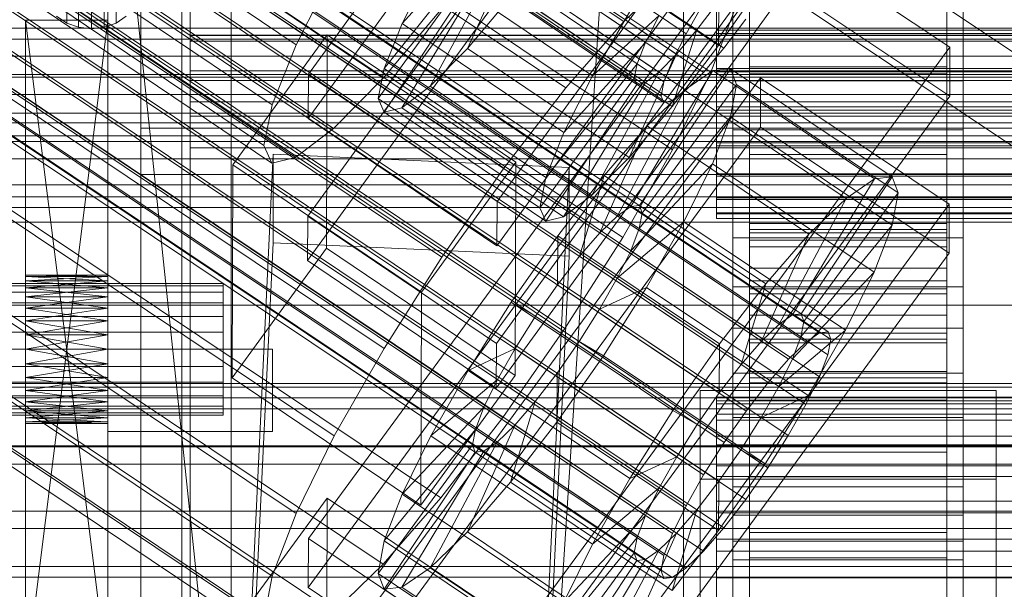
# Model space of a CAD drawing. Header units: millimetres. Extents: x -2233 to 61924, y -68080 to 6847.
# Tile 104 of 256: x -190 to -130, y -34845 to -34810. Entities that reach past the tile are written whole.
import ezdxf

# ---------------------------------------------------------------- set-up
doc = ezdxf.new("R2010")
doc.units = ezdxf.units.MM
for name, color, linetype, lineweight in [('COTAS_O', 1, 'Continuous', 0), ('COTAS_P', 1, 'Continuous', 0), ('frontal_bajante_movil', 7, 'Continuous', 0), ('frontal_C01', 7, 'Continuous', 0), ('frontal_C02', 7, 'Continuous', 0), ('frontal_C03', 7, 'Continuous', 0), ('frontal_C05', 7, 'Continuous', 0), ('frontal_mezcladora', 7, 'Continuous', 0)]:
    doc.layers.add(name, color=color, linetype=linetype, lineweight=lineweight)
doc.dimstyles.new('R19_100', dxfattribs={"dimtxt": 250, "dimasz": 150, "dimexe": 150, "dimexo": 80, "dimgap": 100, "dimtad": 1, "dimtih": 1, "dimtoh": 1, "dimdsep": 46, "dimcen": 0.09, "dimadec": 0, "dimazin": 0, "dimtfac": 1, "dimtdec": 4, "dimtofl": 0, "dimtmove": 0, "dimatfit": 3, "dimfxl": 1, "dimtolj": 1, "dimtzin": 0, "dimarcsym": 0})

# ---------------------------------------------------------------- blocks, each defined once
blk = doc.blocks.new('DIM_R27_48')
at = {"layer": 'COTAS_P'}
for p, q in [((-1750, -34600), (-1600, -34555)), ((2600, -34600), (2450, -34555)), ((-1750, -35500), (-1750, -34600)), ((-1750, -34600), (2600, -34600)), ((-1750, -34600), (-1600, -34645)), ((2600, -34600), (2450, -34645)), ((2600, -35500), (2600, -34600))]:
    blk.add_line(p, q, dxfattribs=at)
blk.add_text('4350 P', height=250, dxfattribs=at).set_placement((425, -34500))
blk = doc.blocks.new('DIM_R27_50')
at = {"layer": 'COTAS_P'}
for p, q in [((1705.784, -34504.945), (1551.897, -34475.895)), ((-194.216, -34704.945), (1705.784, -34504.945)), ((1705.784, -34504.945), (1561.319, -34565.401)), ((1800, -35400), (1705.784, -34504.945)), ((-194.216, -34704.945), (-49.751, -34644.49)), ((-100, -35600), (-194.216, -34704.945)), ((-194.216, -34704.945), (-40.33, -34733.995))]:
    blk.add_line(p, q, dxfattribs=at)
blk.add_text('1910.5 P', height=250, rotation=6.00901, dxfattribs=at).set_placement((745.315, -34505.495))
blk = doc.blocks.new('DIM_R27_54')
at = {"layer": 'COTAS_O'}
for p, q in [((-1850, -34600), (-1850, -35300)), ((-150, -34600), (-150, -35300)), ((-1850, -35300), (-1700, -35255)), ((-150, -35300), (-300, -35255)), ((-150, -35300), (-1850, -35300)), ((-1850, -35300), (-1700, -35345)), ((-150, -35300), (-300, -35345))]:
    blk.add_line(p, q, dxfattribs=at)
blk.add_text('1700 O', height=250, rotation=180, dxfattribs=at).set_placement((-1000, -35400))
blk = doc.blocks.new('DIM_R27_55')
at = {"layer": 'COTAS_O'}
for p, q in [((-650, -33700), (50, -33700)), ((50, -33700), (5, -33850)), ((50, -34900), (50, -33700)), ((50, -33700), (95, -33850)), ((50, -34900), (5, -34750)), ((50, -34900), (95, -34750)), ((-650, -34900), (50, -34900))]:
    blk.add_line(p, q, dxfattribs=at)
blk.add_text('1200 O', height=250, rotation=90, dxfattribs=at).set_placement((-50, -34300))
blk = doc.blocks.new('DIM_R27_56')
at = {"layer": 'COTAS_O'}
for p, q in [((-650, -34200), (-500, -34155)), ((650, -34200), (500, -34155)), ((-650, -34900), (-650, -34200)), ((-650, -34200), (650, -34200)), ((-650, -34200), (-500, -34245)), ((650, -34200), (500, -34245)), ((650, -34900), (650, -34200))]:
    blk.add_line(p, q, dxfattribs=at)
blk.add_text('1300 O', height=250, dxfattribs=at).set_placement((0, -34100))
blk = doc.blocks.new('DIM_R27_61')
at = {"layer": 'COTAS_P'}
for p, q in [((-305, -34680), (395, -34680)), ((395, -34680), (350, -34830)), ((395, -36000), (395, -34680)), ((395, -34680), (440, -34830)), ((395, -36000), (350, -35850)), ((395, -36000), (440, -35850)), ((-305, -36000), (395, -36000))]:
    blk.add_line(p, q, dxfattribs=at)
blk.add_text('1320 P', height=250, rotation=90, dxfattribs=at).set_placement((295, -35340))

msp = doc.modelspace()

# ---------------------------------------------------------------- linework, layer by layer
at = {"layer": 'frontal_bajante_movil'}
for p, q in [((-183, -34680), (-183, -35227.232)), ((-180, -35227.232), (-180, -34680)), ((-183, -35230.051), (-183, -34682.819)), ((-187.5, -34769.259), (-187.5, -34810.178)), ((-184.5, -34769.259), (-184.5, -34810.178)), ((-186.776, -34769.519), (-186.776, -34810.438)), ((-186, -34769.608), (-186, -34810.527)), ((-185.224, -34769.519), (-185.224, -34810.438)), ((-180, -34805.461), (-180, -34810.934)), ((-180, -34807.56), (-180, -34813.079)), ((-185, -34808.457), (-185, -35355.689)), ((-185, -34808.457), (-185, -34846.045)), ((-180, -34808.56), (-180, -34811.275)), ((-180, -34808.56), (-180, -34810.934)), ((-180, -34808.687), (-180, -34811.275)), ((-183, -35356.81), (-183, -34809.578)), ((-180, -34809.391), (-180, -34814.964)), ((-180, -34810.919), (-180, -34809.391)), ((-180, -34809.578), (-180, -35356.81)), ((-190, -34850), (-190, -34810)), ((-190, -34810), (-190, -34829.122)), ((-190, -34810), (-190, -34828.278)), ((-190, -34810), (-190, -34827.5)), ((-190, -34810), (-190, -34826.818)), ((-190, -34810), (-190, -34826.258)), ((-190, -34810), (-190, -34825.843)), ((-190, -34810), (-190, -34825.586)), ((-190, -34810), (-190, -34825.5)), ((-190, -34810), (-185, -34850)), ((-190, -34810), (-185, -34810)), ((-190, -34850), (-185, -34810)), ((-188.121, -34809.763), (-187.5, -34810.178)), ((-187.5, -34810.178), (-186.776, -34810.438)), ((-185.224, -34810.438), (-184.5, -34810.178)), ((-185, -34810), (-185, -34850)), ((-185, -34829.122), (-185, -34810)), ((-185, -34828.278), (-185, -34810)), ((-185, -34827.5), (-185, -34810)), ((-185, -34826.818), (-185, -34810)), ((-185, -34826.258), (-185, -34810)), ((-185, -34825.843), (-185, -34810)), ((-185, -34825.586), (-185, -34810)), ((-185, -34825.5), (-185, -34810)), ((-184.5, -34810.178), (-183.879, -34809.763)), ((-186.776, -34810.438), (-186, -34810.527)), ((-186, -34810.527), (-185.224, -34810.438)), ((220, -34810.919), (-180, -34810.919)), ((-180, -34810.919), (-180, -34816.557)), ((-180, -34885.505), (-180, -34810.919)), ((-180, -34810.934), (220, -34810.934)), ((-180, -34810.934), (-180, -34813.67)), ((-180, -34810.934), (-180, -34813.079)), ((-180, -34811.275), (220, -34811.275)), ((-180, -34811.275), (-180, -34813.67)), ((-180, -34813.079), (220, -34813.079)), ((-180, -34813.079), (-180, -34815.839)), ((-180, -34813.079), (-180, -34814.964)), ((-180, -34813.67), (220, -34813.67)), ((-180, -34813.67), (-180, -34815.839)), ((-180, -34814.964), (220, -34814.964)), ((-180, -34814.964), (-180, -34817.751)), ((-180, -34814.964), (-180, -34816.557)), ((-180, -34815.839), (220, -34815.839)), ((-180, -34815.839), (-180, -34817.751)), ((-183, -34816.557), (223, -34816.557)), ((-183, -34891.143), (-183, -34816.557)), ((-183, -34819.376), (-183, -34816.557)), ((-180, -34816.557), (220, -34816.557)), ((-180, -34816.557), (-180, -34819.376)), ((-180, -34816.557), (-180, -34891.143)), ((-180, -34817.751), (220, -34817.751)), ((-180, -34817.751), (-180, -34819.376)), ((-183, -34819.376), (-183, -34893.962)), ((223, -34819.376), (-183, -34819.376)), ((-180, -34819.376), (220, -34819.376)), ((-190, -34825.5), (-190, -34825.586)), ((-190, -34825.5), (-185, -34825.586)), ((-190, -34825.5), (-185, -34825.5)), ((-190, -34825.586), (-185, -34825.5)), ((-190, -34825.586), (-190, -34825.843)), ((-190, -34825.586), (-185, -34825.843)), ((-190, -34825.586), (-185, -34825.586)), ((-190, -34825.843), (-185, -34825.586)), ((-185, -34825.586), (-185, -34825.5)), ((-185, -34825.843), (-185, -34825.586)), ((-193, -34826), (-178, -34826)), ((-193, -34826.136), (-178, -34826.136)), ((-190, -34825.843), (-190, -34826.258)), ((-190, -34825.843), (-185, -34826.258)), ((-190, -34825.843), (-185, -34825.843)), ((-190, -34826.258), (-185, -34825.843)), ((-190, -34826.258), (-190, -34826.818)), ((-190, -34826.258), (-185, -34826.818)), ((-190, -34826.258), (-185, -34826.258)), ((-190, -34826.818), (-185, -34826.258)), ((-185, -34826.258), (-185, -34825.843)), ((-185, -34826.818), (-185, -34826.258)), ((-178, -34826.136), (-178, -34826)), ((-178, -34826.536), (-178, -34826.136)), ((-193, -34826.536), (-178, -34826.536)), ((-190, -34826.818), (-190, -34827.5)), ((-190, -34826.818), (-185, -34827.5)), ((-190, -34826.818), (-185, -34826.818)), ((-190, -34827.5), (-185, -34826.818)), ((-185, -34827.5), (-185, -34826.818)), ((-178, -34827.172), (-178, -34826.536)), ((-193, -34827.172), (-178, -34827.172)), ((-190, -34827.5), (-190, -34828.278)), ((-190, -34850), (-190, -34827.5)), ((-190, -34827.5), (-185, -34828.278)), ((-190, -34827.5), (-185, -34827.5)), ((-190, -34828.278), (-185, -34827.5)), ((-185, -34828.278), (-185, -34827.5)), ((-185, -34827.5), (-185, -34850)), ((-178, -34828), (-178, -34827.172)), ((-193, -34828), (-178, -34828)), ((-178, -34828.965), (-178, -34828)), ((-190, -34828.278), (-190, -34829.122)), ((-190, -34850), (-190, -34828.278)), ((-190, -34828.278), (-185, -34829.122)), ((-190, -34828.278), (-185, -34828.278)), ((-190, -34829.122), (-185, -34828.278)), ((-185, -34829.122), (-185, -34828.278)), ((-185, -34828.278), (-185, -34850)), ((-193, -34828.965), (-178, -34828.965)), ((-190, -34829.122), (-190, -34830)), ((-190, -34850), (-190, -34829.122)), ((-190, -34829.122), (-185, -34830)), ((-190, -34829.122), (-185, -34829.122)), ((-190, -34830), (-185, -34829.122)), ((-185, -34830), (-185, -34829.122)), ((-185, -34829.122), (-185, -34850)), ((-178, -34830), (-178, -34828.965)), ((-178, -34830), (-193, -34830)), ((-190, -34830), (-190, -34850)), ((-190, -34830), (-190, -34830.878)), ((-190, -34830), (-185, -34830.878)), ((-190, -34830), (-185, -34830)), ((-190, -34830.878), (-185, -34830)), ((-185, -34850), (-185, -34830)), ((-185, -34830.878), (-185, -34830)), ((-185, -34830), (-175, -34830)), ((-185, -34835), (-185, -34830)), ((-178, -34830), (-178, -34831.035)), ((-175, -34835), (-175, -34830)), ((-193, -34831.035), (-178, -34831.035)), ((-190, -34830.878), (-190, -34850)), ((-190, -34830.878), (-190, -34831.722)), ((-190, -34830.878), (-185, -34831.722)), ((-190, -34830.878), (-185, -34830.878)), ((-190, -34831.722), (-185, -34830.878)), ((-185, -34850), (-185, -34830.878)), ((-185, -34831.722), (-185, -34830.878)), ((-178, -34831.035), (-178, -34832)), ((-190, -34831.722), (-190, -34850)), ((-190, -34831.722), (-190, -34832.5)), ((-190, -34831.722), (-185, -34832.5)), ((-190, -34831.722), (-185, -34831.722)), ((-190, -34832.5), (-185, -34831.722)), ((-185, -34850), (-185, -34831.722)), ((-185, -34832.5), (-185, -34831.722)), ((-193, -34832), (-178, -34832)), ((-178, -34832), (-178, -34832.828)), ((-193, -34832.828), (-178, -34832.828)), ((-190, -34832.5), (-190, -34850)), ((-190, -34832.5), (-190, -34833.182)), ((-190, -34832.5), (-185, -34833.182)), ((-190, -34832.5), (-185, -34832.5)), ((-190, -34833.182), (-185, -34832.5)), ((-185, -34850), (-185, -34832.5)), ((-185, -34833.182), (-185, -34832.5)), ((-178, -34832.828), (-178, -34833.464)), ((-193, -34833.464), (-178, -34833.464)), ((-190, -34833.182), (-190, -34850)), ((-190, -34833.182), (-190, -34833.742)), ((-190, -34833.182), (-185, -34833.742)), ((-190, -34833.182), (-185, -34833.182)), ((-190, -34833.742), (-185, -34833.182)), ((-185, -34850), (-185, -34833.182)), ((-185, -34833.742), (-185, -34833.182)), ((-178, -34833.464), (-178, -34833.864)), ((-193, -34833.864), (-178, -34833.864)), ((-193, -34834), (-178, -34834)), ((-190, -34833.742), (-190, -34850)), ((-190, -34833.742), (-190, -34834.157)), ((-190, -34833.742), (-185, -34834.157)), ((-190, -34833.742), (-185, -34833.742)), ((-190, -34834.157), (-185, -34833.742)), ((-185, -34850), (-185, -34833.742)), ((-185, -34834.157), (-185, -34833.742)), ((-178, -34833.864), (-178, -34834)), ((-190, -34834.157), (-190, -34850)), ((-190, -34834.157), (-190, -34834.414)), ((-190, -34834.157), (-185, -34834.414)), ((-190, -34834.157), (-185, -34834.157)), ((-190, -34834.414), (-185, -34834.157)), ((-190, -34834.414), (-190, -34850)), ((-190, -34834.414), (-190, -34834.5)), ((-190, -34834.414), (-185, -34834.5)), ((-190, -34834.414), (-185, -34834.414)), ((-190, -34834.5), (-185, -34834.414)), ((-190, -34834.5), (-190, -34850)), ((-185, -34834.5), (-190, -34834.5)), ((-185, -34850), (-185, -34834.157)), ((-185, -34834.414), (-185, -34834.157)), ((-185, -34850), (-185, -34834.414)), ((-185, -34834.5), (-185, -34834.414)), ((-185, -34850), (-185, -34834.5)), ((-185, -34835), (-175, -34835))]:
    msp.add_line(p, q, dxfattribs=at)
at = {"layer": 'frontal_C01'}
for p, q in [((-363.648, -34666.6), (-149.85, -34810.829)), ((-361.352, -34667.478), (-147.554, -34811.707)), ((-364.471, -34668.231), (-150.672, -34812.459)), ((-362.596, -34668.948), (-148.798, -34813.176)), ((-364.989, -34669.525), (-151.191, -34813.754)), ((-363.664, -34670.032), (-149.865, -34814.26)), ((-365.168, -34670.395), (-151.369, -34814.623)), ((-364.482, -34670.657), (-150.683, -34814.886)), ((-364.995, -34670.781), (-151.196, -34815.01)), ((-357.863, -34687.168), (-173.554, -34811.502)), ((-352.572, -34689.191), (-168.263, -34813.525)), ((-359.326, -34690.82), (-175.016, -34815.155)), ((-355.584, -34692.251), (-171.275, -34816.586)), ((-359.83, -34693.275), (-175.521, -34817.61)), ((-357.893, -34694.016), (-173.584, -34818.351)), ((-359.341, -34694.365), (-175.032, -34818.7)), ((-172.809, -34813.291), (-145.277, -34775.436)), ((-145.289, -34778.132), (-172.821, -34815.987)), ((-133.809, -34783.173), (-161.341, -34821.027)), ((-172.847, -34821.918), (-145.315, -34784.064)), ((-147, -34831.457), (-147, -34785.235)), ((-133, -34785.235), (-133, -34831.457)), ((-161.353, -34823.723), (-133.821, -34785.869)), ((-145.327, -34786.76), (-172.859, -34824.614)), ((-147, -34787.931), (-147, -34834.153)), ((-133, -34834.153), (-133, -34787.931)), ((-133.847, -34791.8), (-161.379, -34829.655)), ((-147, -34840.085), (-147, -34793.862)), ((-133, -34793.862), (-133, -34840.085)), ((-161.391, -34832.351), (-133.859, -34794.496)), ((-147, -34796.558), (-147, -34842.781)), ((-133, -34842.781), (-133, -34796.558)), ((-149.192, -34810.601), (-159.022, -34803.97)), ((-162.14, -34804.723), (-167.102, -34810.205)), ((-152.311, -34811.354), (-162.14, -34804.723)), ((-157.698, -34804.912), (-147.868, -34811.543)), ((-160.266, -34805.44), (-163.144, -34811.718)), ((-150.436, -34812.071), (-160.266, -34805.44)), ((-162.659, -34806.017), (-168.196, -34812.937)), ((-161.333, -34806.524), (-165.397, -34814.007)), ((-152.829, -34812.648), (-162.659, -34806.017)), ((-151.503, -34813.155), (-161.333, -34806.524)), ((-173.554, -34811.502), (-171.232, -34806.901)), ((-162.837, -34806.887), (-168.573, -34814.773)), ((-162.151, -34807.149), (-167.125, -34815.327)), ((-165.365, -34806.762), (-167.102, -34810.205)), ((-165.365, -34806.762), (-155.535, -34813.394)), ((-153.008, -34813.518), (-162.837, -34806.887)), ((-152.321, -34813.781), (-162.151, -34807.149)), ((-162.664, -34807.273), (-168.208, -34815.589)), ((-152.835, -34813.904), (-162.664, -34807.273)), ((-145.047, -34807.49), (-147.868, -34811.543)), ((-146, -34807.922), (-146, -34810.618)), ((-146, -34807.922), (-146, -34812.832)), ((-146, -34810.813), (-146, -34808.333)), ((-146, -34813.258), (-146, -34808.333)), ((-134, -34810.618), (-134, -34807.922)), ((-134, -34812.832), (-134, -34807.922)), ((-134, -34808.333), (-134, -34810.813)), ((-134, -34808.333), (-134, -34813.258)), ((-163.144, -34811.718), (-160.518, -34808.616)), ((-160.518, -34808.616), (-150.688, -34815.247)), ((-149.85, -34810.829), (-148.779, -34808.973)), ((-149.192, -34810.601), (-147.856, -34808.847)), ((-148, -34808.458), (-148, -34810.618)), ((-148, -34810.813), (-148, -34808.632)), ((-147.868, -34811.543), (-147.856, -34808.847)), ((-146, -34810.618), (-146, -34808.458)), ((-146, -34808.632), (-146, -34810.813)), ((-134, -34808.458), (-134, -34810.618)), ((-134, -34810.813), (-134, -34808.632)), ((-164.752, -34809.378), (-168.263, -34813.525)), ((-155.535, -34813.394), (-153.275, -34809.476)), ((-155.535, -34813.394), (-151.488, -34809.723)), ((-151.488, -34809.723), (-152.311, -34811.354)), ((-146.218, -34809.952), (-147.554, -34811.707)), ((-167.102, -34810.205), (-168.196, -34812.937)), ((-167.102, -34810.205), (-157.272, -34816.836)), ((-150.688, -34815.247), (-149.192, -34810.601)), ((-150.436, -34812.071), (-149.192, -34810.601)), ((-148, -34810.618), (-148, -34812.944)), ((148, -34810.618), (-148, -34810.618)), ((-146, -34810.618), (-134, -34810.618)), ((-146, -34812.944), (-146, -34810.618)), ((-134, -34810.618), (-134, -34812.944)), ((-177.394, -34818.791), (-171.658, -34810.904)), ((-171.715, -34823.846), (-171.658, -34810.904)), ((-171.658, -34810.904), (-160.19, -34818.641)), ((-157.272, -34816.836), (-152.311, -34811.354)), ((-152.311, -34811.354), (-152.829, -34812.648)), ((-150.672, -34812.459), (-149.85, -34810.829)), ((-148, -34813.146), (-148, -34810.813)), ((-148, -34810.813), (148, -34810.813)), ((-134, -34810.813), (-146, -34810.813)), ((-146, -34810.813), (-146, -34813.146)), ((-134, -34813.146), (-134, -34810.813)), ((-175.016, -34815.155), (-173.554, -34811.502)), ((-165.397, -34814.007), (-163.144, -34811.718)), ((-163.144, -34811.718), (-153.314, -34818.349)), ((-147.868, -34811.543), (-150.688, -34815.247)), ((-147.554, -34811.707), (-148.798, -34813.176)), ((-153.314, -34818.349), (-150.436, -34812.071)), ((-151.503, -34813.155), (-150.436, -34812.071)), ((-151.191, -34813.754), (-150.672, -34812.459)), ((-168.196, -34812.937), (-168.573, -34814.773)), ((-168.196, -34812.937), (-158.366, -34819.568)), ((-158.366, -34819.568), (-152.829, -34812.648)), ((-155.567, -34820.638), (-151.503, -34813.155)), ((-152.829, -34812.648), (-153.008, -34813.518)), ((-152.321, -34813.781), (-151.503, -34813.155)), ((-148.798, -34813.176), (-149.865, -34814.26)), ((-148, -34812.944), (-148, -34815.277)), ((-148, -34812.944), (148, -34812.944)), ((-148, -34815.471), (-148, -34813.146)), ((-148, -34813.146), (148, -34813.146)), ((-146, -34812.944), (-146, -34812.832)), ((-146, -34812.832), (-146, -34817.757)), ((-146, -34812.832), (-134, -34812.832)), ((-146, -34815.277), (-146, -34812.944)), ((-134, -34812.944), (-146, -34812.944)), ((-146, -34813.146), (-146, -34813.258)), ((-134, -34813.146), (-146, -34813.146)), ((-146, -34813.146), (-146, -34815.471)), ((-134, -34817.757), (-134, -34812.832)), ((-134, -34812.832), (-134, -34812.944)), ((-134, -34812.944), (-134, -34815.277)), ((-134, -34813.258), (-134, -34813.146)), ((-134, -34815.471), (-134, -34813.146)), ((-172.809, -34813.291), (-172.821, -34815.987)), ((-161.341, -34821.027), (-172.809, -34813.291)), ((-168.263, -34813.525), (-171.275, -34816.586)), ((-158.743, -34821.405), (-153.008, -34813.518)), ((-157.272, -34816.836), (-155.535, -34813.394)), ((-153.008, -34813.518), (-152.835, -34813.904)), ((-151.369, -34814.623), (-151.191, -34813.754)), ((-146, -34813.258), (-134, -34813.258)), ((-146, -34818.168), (-146, -34813.258)), ((-134, -34813.258), (-134, -34818.168)), ((-167.125, -34815.327), (-165.397, -34814.007)), ((-165.397, -34814.007), (-155.567, -34820.638)), ((-158.378, -34822.22), (-152.835, -34813.904)), ((-157.295, -34821.958), (-152.321, -34813.781)), ((-152.835, -34813.904), (-152.321, -34813.781)), ((-149.865, -34814.26), (-150.683, -34814.886)), ((-168.573, -34814.773), (-168.208, -34815.589)), ((-168.573, -34814.773), (-158.743, -34821.405)), ((-151.196, -34815.01), (-151.369, -34814.623)), ((-150.683, -34814.886), (-151.196, -34815.01)), ((-175.521, -34817.61), (-175.016, -34815.155)), ((-168.208, -34815.589), (-167.125, -34815.327)), ((-167.125, -34815.327), (-157.295, -34821.958)), ((-150.688, -34815.247), (-153.314, -34818.349)), ((-148, -34815.277), (-148, -34817.457)), ((-148, -34815.277), (148, -34815.277)), ((-148, -34817.632), (-148, -34815.471)), ((-148, -34815.471), (148, -34815.471)), ((-146, -34817.457), (-146, -34815.277)), ((-146, -34815.277), (-146, -34817.757)), ((-134, -34815.277), (-146, -34815.277)), ((-146, -34815.471), (-146, -34818.168)), ((-134, -34815.471), (-146, -34815.471)), ((-146, -34815.471), (-146, -34817.632)), ((-134, -34817.757), (-134, -34815.277)), ((-134, -34815.277), (-134, -34817.457)), ((-134, -34818.168), (-134, -34815.471)), ((-134, -34817.632), (-134, -34815.471)), ((-172.821, -34815.987), (-161.353, -34823.723)), ((-168.208, -34815.589), (-158.378, -34822.22)), ((-171.275, -34816.586), (-173.584, -34818.351)), ((-158.366, -34819.568), (-157.272, -34816.836)), ((-175.032, -34818.7), (-175.521, -34817.61)), ((-148, -34817.457), (-148, -34819.337)), ((-148, -34817.457), (148, -34817.457)), ((-148, -34819.48), (-148, -34817.632)), ((-148, -34817.632), (148, -34817.632)), ((-146, -34819.337), (-146, -34817.457)), ((-146, -34817.457), (-146, -34822.36)), ((-134, -34817.457), (-146, -34817.457)), ((-146, -34817.632), (-146, -34822.728)), ((-134, -34817.632), (-146, -34817.632)), ((-146, -34817.632), (-146, -34819.48)), ((-146, -34817.757), (-146, -34822.36)), ((-146, -34817.757), (-134, -34817.757)), ((-134, -34822.36), (-134, -34817.457)), ((-134, -34817.457), (-134, -34819.337)), ((-134, -34822.728), (-134, -34817.632)), ((-134, -34819.48), (-134, -34817.632)), ((-134, -34822.36), (-134, -34817.757)), ((-177.811, -34877.936), (-174.943, -34818.147)), ((-173.584, -34818.351), (-175.032, -34818.7)), ((-174.943, -34823.54), (-174.943, -34818.147)), ((-174.943, -34818.147), (-156.962, -34818.947)), ((-153.314, -34818.349), (-155.567, -34820.638)), ((-146, -34818.168), (-134, -34818.168)), ((-146, -34822.728), (-146, -34818.168)), ((-134, -34818.168), (-134, -34822.728)), ((-177.394, -34818.791), (-177.451, -34831.732)), ((-165.926, -34826.527), (-177.394, -34818.791)), ((-160.19, -34818.641), (-165.926, -34826.527)), ((-160.19, -34818.641), (-160.247, -34831.582)), ((-156.962, -34818.947), (-159.83, -34878.735)), ((-156.962, -34818.947), (-156.962, -34824.34)), ((-158.743, -34821.405), (-158.366, -34819.568)), ((-148, -34819.337), (-148, -34820.788)), ((-148, -34819.337), (148, -34819.337)), ((-148, -34820.889), (-148, -34819.48)), ((-148, -34819.48), (148, -34819.48)), ((-146, -34820.788), (-146, -34819.337)), ((-146, -34819.337), (-146, -34826.329)), ((-134, -34819.337), (-146, -34819.337)), ((-146, -34819.48), (-146, -34826.629)), ((-134, -34819.48), (-146, -34819.48)), ((-146, -34819.48), (-146, -34820.889)), ((-134, -34826.329), (-134, -34819.337)), ((-134, -34819.337), (-134, -34820.788)), ((-134, -34826.629), (-134, -34819.48)), ((-134, -34820.889), (-134, -34819.48)), ((-155.567, -34820.638), (-157.295, -34821.958)), ((-148, -34820.788), (-148, -34821.712)), ((-148, -34820.788), (148, -34820.788)), ((-148, -34821.764), (-148, -34820.889)), ((-148, -34820.889), (148, -34820.889)), ((-146, -34821.712), (-146, -34820.788)), ((-146, -34820.788), (-146, -34829.392)), ((-134, -34820.788), (-146, -34820.788)), ((-146, -34820.889), (-146, -34829.605)), ((-134, -34820.889), (-146, -34820.889)), ((-146, -34820.889), (-146, -34821.764)), ((-134, -34829.392), (-134, -34820.788)), ((-134, -34820.788), (-134, -34821.712)), ((-134, -34829.605), (-134, -34820.889)), ((-134, -34821.764), (-134, -34820.889)), ((-161.353, -34823.723), (-161.341, -34821.027)), ((-158.378, -34822.22), (-158.743, -34821.405)), ((-172.847, -34821.918), (-172.859, -34824.614)), ((-161.379, -34829.655), (-172.847, -34821.918)), ((-157.295, -34821.958), (-158.378, -34822.22)), ((-148, -34821.712), (-148, -34822.044)), ((-148, -34821.712), (148, -34821.712)), ((-148, -34822.044), (-148, -34821.764)), ((-148, -34821.764), (148, -34821.764)), ((-148, -34822.044), (148, -34822.044)), ((-146, -34822.044), (-146, -34821.712)), ((-146, -34821.712), (-146, -34831.341)), ((-134, -34821.712), (-146, -34821.712)), ((-146, -34821.764), (-146, -34831.451)), ((-134, -34821.764), (-146, -34821.764)), ((-146, -34821.764), (-146, -34822.044)), ((-146, -34822.044), (-146, -34832.044)), ((-134, -34822.044), (-146, -34822.044)), ((-134, -34831.341), (-134, -34821.712)), ((-134, -34821.712), (-134, -34822.044)), ((-134, -34831.451), (-134, -34821.764)), ((-134, -34822.044), (-134, -34821.764)), ((-134, -34832.044), (-134, -34822.044)), ((-146, -34822.36), (-146, -34826.329)), ((-146, -34822.36), (-134, -34822.36)), ((-146, -34822.728), (-134, -34822.728)), ((-146, -34826.629), (-146, -34822.728)), ((-134, -34826.329), (-134, -34822.36)), ((-134, -34822.728), (-134, -34826.629)), ((-177.811, -34883.329), (-174.943, -34823.54)), ((-171.715, -34823.846), (-177.451, -34831.732)), ((-156.962, -34824.34), (-174.943, -34823.54)), ((-160.247, -34831.582), (-171.715, -34823.846)), ((-159.83, -34884.129), (-156.962, -34824.34)), ((-172.859, -34824.614), (-161.391, -34832.351)), ((-146, -34826.329), (-146, -34829.392)), ((-146, -34826.329), (-134, -34826.329)), ((-134, -34829.392), (-134, -34826.329)), ((-165.983, -34839.469), (-165.926, -34826.527)), ((-146, -34826.629), (-134, -34826.629)), ((-146, -34829.605), (-146, -34826.629)), ((-134, -34826.629), (-134, -34829.605)), ((-147, -34841.664), (-147, -34828.722)), ((-147, -34828.722), (-133, -34828.722)), ((-147, -34838.352), (-147, -34828.722)), ((-133, -34828.722), (-133, -34841.664)), ((-133, -34828.722), (-133, -34838.352)), ((-161.391, -34832.351), (-161.379, -34829.655)), ((-146, -34829.392), (-146, -34831.341)), ((-146, -34829.392), (-134, -34829.392)), ((-146, -34829.605), (-134, -34829.605)), ((-146, -34831.451), (-146, -34829.605)), ((-134, -34831.341), (-134, -34829.392)), ((-134, -34829.605), (-134, -34831.451)), ((-177.451, -34831.732), (-165.983, -34839.469)), ((-165.983, -34839.469), (-160.247, -34831.582)), ((-133, -34831.457), (-147, -34831.457)), ((-147, -34831.457), (-147, -34834.153)), ((-146, -34831.341), (-146, -34832.044)), ((-146, -34831.341), (-134, -34831.341)), ((-146, -34831.451), (-134, -34831.451)), ((-146, -34832.044), (-146, -34831.451)), ((-134, -34832.044), (-134, -34831.341)), ((-134, -34831.451), (-134, -34832.044)), ((-133, -34834.153), (-133, -34831.457)), ((-146, -34832.044), (-134, -34832.044)), ((-149, -34837.889), (-149, -34832.497)), ((-149, -34832.497), (-131, -34832.497)), ((-149, -34878.334), (-149, -34832.497)), ((-131, -34832.497), (-131, -34837.889)), ((-131, -34832.497), (-131, -34878.334)), ((-147, -34834.153), (-133, -34834.153)), ((-131, -34837.889), (-149, -34837.889)), ((-149, -34883.726), (-149, -34837.889)), ((-131, -34883.726), (-131, -34837.889)), ((-133, -34838.352), (-147, -34838.352)), ((-147, -34838.352), (-147, -34851.294)), ((-133, -34851.294), (-133, -34838.352)), ((-133, -34840.085), (-147, -34840.085)), ((-147, -34840.085), (-147, -34842.781)), ((-133, -34842.781), (-133, -34840.085)), ((-133, -34841.664), (-147, -34841.664)), ((-147, -34841.664), (-147, -34851.294)), ((-133, -34851.294), (-133, -34841.664)), ((-147, -34842.781), (-133, -34842.781))]:
    msp.add_line(p, q, dxfattribs=at)
at = {"layer": 'frontal_C02'}
for p, q in [((-355.53, -34686.023), (-141.731, -34828.998)), ((-355.017, -34685.967), (-141.218, -34828.942)), ((-356.348, -34686.585), (-142.549, -34829.561)), ((-354.844, -34686.421), (-141.045, -34829.397)), ((-337.95, -34686.833), (-153.641, -34810.088)), ((-355.022, -34687.355), (-141.224, -34830.331)), ((-357.415, -34687.616), (-143.617, -34830.591)), ((-358.659, -34689.045), (-144.861, -34832.02)), ((-355.541, -34688.705), (-141.742, -34831.681)), ((-356.363, -34690.379), (-142.565, -34833.354)), ((-332.659, -34689.907), (-148.35, -34813.162)), ((-146.196, -34833.75), (-359.995, -34690.774)), ((-341.461, -34690.866), (-157.152, -34814.12)), ((-357.434, -34692.262), (-143.635, -34835.238)), ((-361.332, -34692.687), (-147.533, -34835.662)), ((-362.578, -34694.652), (-148.779, -34837.627)), ((-358.68, -34694.227), (-144.881, -34837.202)), ((-334.981, -34694.63), (-150.672, -34817.885)), ((-160.922, -34819.001), (-345.231, -34695.747)), ((-360.017, -34696.139), (-146.218, -34839.115)), ((-363.648, -34696.535), (-149.85, -34839.51)), ((-364.471, -34698.209), (-150.672, -34841.184)), ((-361.352, -34697.869), (-147.554, -34840.844)), ((-362.596, -34699.298), (-148.798, -34842.273)), ((-364.989, -34699.558), (-151.191, -34842.534)), ((-338.003, -34699.946), (-153.694, -34823.2)), ((-365.168, -34700.492), (-151.369, -34843.468)), ((-363.664, -34700.329), (-149.865, -34843.304)), ((-364.995, -34700.947), (-151.196, -34843.922)), ((-364.482, -34700.891), (-150.683, -34843.866)), ((-349.002, -34701.144), (-164.693, -34824.398)), ((-341.52, -34705.491), (-157.211, -34828.745)), ((-352.519, -34706.689), (-168.21, -34829.943)), ((-345.291, -34710.888), (-160.982, -34834.142)), ((-355.541, -34712.004), (-171.232, -34835.259)), ((-349.061, -34715.769), (-164.752, -34839.023)), ((-357.863, -34716.728), (-173.554, -34839.982)), ((-352.572, -34719.801), (-168.263, -34843.056)), ((-359.326, -34720.537), (-175.016, -34843.792)), ((-355.584, -34722.71), (-171.275, -34845.965)), ((-359.83, -34723.173), (-175.521, -34846.427)), ((-359.341, -34724.456), (-175.032, -34847.71)), ((-357.893, -34724.298), (-173.584, -34847.553)), ((-130, -34811.926), (-228.298, -34746.19)), ((-228.298, -34751.921), (-130, -34817.656)), ((-172.809, -34841.499), (-145.277, -34803.977)), ((-145.277, -34803.977), (-133.809, -34811.646)), ((-145.289, -34806.957), (-172.821, -34844.48)), ((-153.641, -34810.088), (-150.629, -34807.179)), ((-133.821, -34814.626), (-145.289, -34806.957)), ((-146.887, -34809.352), (-148.35, -34813.162)), ((-157.152, -34814.12), (-153.641, -34810.088)), ((-133.809, -34811.646), (-161.341, -34849.168)), ((-133.809, -34811.646), (-133.821, -34814.626)), ((-153.199, -34821.329), (-148.226, -34813.069)), ((-152.686, -34821.273), (-147.143, -34812.951)), ((-148.35, -34813.162), (-150.672, -34817.885)), ((-148.226, -34813.069), (-149.953, -34814.256)), ((-147.143, -34812.951), (-148.226, -34813.069)), ((-148.226, -34813.069), (-138.396, -34819.642)), ((-147.143, -34812.951), (-137.313, -34819.524)), ((-146.777, -34813.91), (-147.143, -34812.951)), ((-172.847, -34851.037), (-145.315, -34813.514)), ((-147, -34816.669), (-147, -34813.688)), ((-147, -34813.688), (-133, -34813.688)), ((-147, -34859.507), (-147, -34813.688)), ((-145.327, -34816.495), (-145.315, -34813.514)), ((-145.315, -34813.514), (-133.847, -34821.183)), ((-133, -34813.688), (-133, -34816.669)), ((-133, -34813.688), (-133, -34859.507)), ((-160.922, -34819.001), (-157.152, -34814.12)), ((-154.017, -34821.891), (-149.953, -34814.256)), ((-152.513, -34821.728), (-146.777, -34813.91)), ((-149.953, -34814.256), (-152.207, -34816.432)), ((-149.953, -34814.256), (-140.123, -34820.83)), ((-147.155, -34815.882), (-146.777, -34813.91)), ((-146.777, -34813.91), (-136.948, -34820.484)), ((-161.353, -34852.149), (-133.821, -34814.626)), ((-152.692, -34822.662), (-147.155, -34815.882)), ((-148.249, -34818.732), (-147.155, -34815.882)), ((-147.155, -34815.882), (-137.325, -34822.456)), ((-145.327, -34816.495), (-172.859, -34854.017)), ((-155.085, -34822.922), (-152.207, -34816.432)), ((-152.207, -34816.432), (-154.833, -34819.449)), ((-152.207, -34816.432), (-142.377, -34823.006)), ((-133, -34816.669), (-147, -34816.669)), ((-147, -34816.669), (-147, -34862.487)), ((-133.859, -34824.164), (-145.327, -34816.495)), ((-133, -34862.487), (-133, -34816.669)), ((-150.672, -34817.885), (-153.694, -34823.2)), ((-164.693, -34824.398), (-160.922, -34819.001)), ((-153.21, -34824.011), (-148.249, -34818.732)), ((-149.985, -34822.265), (-148.249, -34818.732)), ((-148.249, -34818.732), (-138.419, -34825.305)), ((-154.833, -34819.449), (-157.653, -34823.1)), ((-156.329, -34824.351), (-154.833, -34819.449)), ((-154.833, -34819.449), (-145.003, -34826.022)), ((-138.396, -34819.642), (-143.369, -34827.903)), ((-137.313, -34819.524), (-142.856, -34827.847)), ((-140.123, -34820.83), (-138.396, -34819.642)), ((-138.396, -34819.642), (-137.313, -34819.524)), ((-137.313, -34819.524), (-136.948, -34820.484)), ((-140.123, -34820.83), (-144.188, -34828.465)), ((-136.948, -34820.484), (-142.683, -34828.301)), ((-142.377, -34823.006), (-140.123, -34820.83)), ((-136.948, -34820.484), (-137.325, -34822.456)), ((-133.847, -34821.183), (-161.379, -34858.706)), ((-154.017, -34821.891), (-153.199, -34821.329)), ((-153.199, -34821.329), (-152.686, -34821.273)), ((-143.369, -34827.903), (-153.199, -34821.329)), ((-142.856, -34827.847), (-152.686, -34821.273)), ((-152.686, -34821.273), (-152.513, -34821.728)), ((-133.847, -34821.183), (-133.859, -34824.164)), ((-155.085, -34822.922), (-154.017, -34821.891)), ((-144.188, -34828.465), (-154.017, -34821.891)), ((-152.513, -34821.728), (-152.692, -34822.662)), ((-142.683, -34828.301), (-152.513, -34821.728)), ((-154.033, -34825.685), (-149.985, -34822.265)), ((-152.692, -34822.662), (-153.21, -34824.011)), ((-142.862, -34829.235), (-152.692, -34822.662)), ((-152.246, -34826.241), (-149.985, -34822.265)), ((-149.985, -34822.265), (-140.156, -34828.839)), ((-137.325, -34822.456), (-142.862, -34829.235)), ((-137.325, -34822.456), (-138.419, -34825.305)), ((-157.653, -34823.1), (-160.474, -34827.137)), ((-157.653, -34823.1), (-157.665, -34826.081)), ((-147.823, -34829.674), (-157.653, -34823.1)), ((-153.694, -34823.2), (-157.211, -34828.745)), ((-156.329, -34824.351), (-155.085, -34822.922)), ((-145.255, -34829.496), (-155.085, -34822.922)), ((-147, -34826.207), (-147, -34823.226)), ((-147, -34823.226), (-133, -34823.226)), ((-147, -34869.044), (-147, -34823.226)), ((-146, -34832.91), (-146, -34822.918)), ((-146, -34822.918), (-146, -34823.364)), ((-146, -34822.918), (-134, -34822.918)), ((-146, -34823.766), (-146, -34822.918)), ((-142.377, -34823.006), (-145.255, -34829.496)), ((-145.003, -34826.022), (-142.377, -34823.006)), ((-134, -34823.364), (-134, -34822.918)), ((-134, -34822.918), (-134, -34832.91)), ((-134, -34822.918), (-134, -34823.766)), ((-133, -34823.226), (-133, -34826.207)), ((-133, -34823.226), (-133, -34869.044)), ((-146, -34833.121), (-146, -34823.364)), ((-146, -34823.364), (-146, -34825.073)), ((-146, -34823.364), (-134, -34823.364)), ((-146, -34833.311), (-146, -34823.766)), ((-146, -34823.766), (-134, -34823.766)), ((-146, -34825.849), (-146, -34823.766)), ((-134, -34825.073), (-134, -34823.364)), ((-134, -34823.364), (-134, -34833.121)), ((-134, -34823.766), (-134, -34833.311)), ((-134, -34823.766), (-134, -34825.849)), ((-168.21, -34829.943), (-164.693, -34824.398)), ((-161.391, -34861.686), (-133.859, -34824.164)), ((-157.665, -34826.081), (-156.329, -34824.351)), ((-146.499, -34830.925), (-156.329, -34824.351)), ((-153.21, -34824.011), (-154.033, -34825.685)), ((-143.38, -34830.585), (-153.21, -34824.011)), ((-146, -34833.931), (-146, -34825.073)), ((-146, -34825.073), (-146, -34827.93)), ((-146, -34825.073), (-134, -34825.073)), ((-134, -34827.93), (-134, -34825.073)), ((-134, -34825.073), (-134, -34833.931)), ((-154.033, -34825.685), (-155.103, -34827.568)), ((-144.203, -34832.259), (-154.033, -34825.685)), ((-138.419, -34825.305), (-143.38, -34830.585)), ((-138.419, -34825.305), (-140.156, -34828.839)), ((-159.001, -34827.993), (-157.665, -34826.081)), ((-157.665, -34826.081), (-147.835, -34832.654)), ((-155.103, -34827.568), (-152.246, -34826.241)), ((-154.877, -34830.389), (-152.246, -34826.241)), ((-152.246, -34826.241), (-142.416, -34832.815)), ((-147.823, -34829.674), (-145.003, -34826.022)), ((-133, -34826.207), (-147, -34826.207)), ((-147, -34826.207), (-147, -34872.025)), ((-145.003, -34826.022), (-146.499, -34830.925)), ((-146, -34834.298), (-146, -34825.849)), ((-146, -34825.849), (-134, -34825.849)), ((-146, -34829.027), (-146, -34825.849)), ((-134, -34825.849), (-134, -34834.298)), ((-134, -34825.849), (-134, -34829.027)), ((-133, -34872.025), (-133, -34826.207)), ((430, -34827.309), (-430, -34827.309)), ((-160.474, -34827.137), (-163.105, -34831.285)), ((-159.001, -34827.993), (-160.474, -34827.137)), ((-160.474, -34827.137), (-150.644, -34833.711)), ((-160.247, -34829.958), (-159.001, -34827.993)), ((-149.171, -34834.566), (-159.001, -34827.993)), ((-155.103, -34827.568), (-156.35, -34829.533)), ((-145.274, -34834.142), (-155.103, -34827.568)), ((-146, -34835.284), (-146, -34827.93)), ((-146, -34827.93), (-146, -34831.738)), ((-146, -34827.93), (-134, -34827.93)), ((-143.369, -34827.903), (-144.188, -34828.465)), ((-142.856, -34827.847), (-143.369, -34827.903)), ((-142.683, -34828.301), (-142.856, -34827.847)), ((-134, -34831.738), (-134, -34827.93)), ((-134, -34827.93), (-134, -34835.284)), ((-144.188, -34828.465), (-145.255, -34829.496)), ((-142.862, -34829.235), (-142.683, -34828.301)), ((-157.211, -34828.745), (-160.982, -34834.142)), ((-146, -34835.803), (-146, -34829.027)), ((-146, -34829.027), (-134, -34829.027)), ((-146, -34833.082), (-146, -34829.027)), ((-140.156, -34828.839), (-144.203, -34832.259)), ((-143.38, -34830.585), (-142.862, -34829.235)), ((-142.549, -34829.561), (-141.731, -34828.998)), ((-140.156, -34828.839), (-142.416, -34832.815)), ((-141.731, -34828.998), (-141.218, -34828.942)), ((-141.218, -34828.942), (-141.045, -34829.397)), ((-134, -34829.027), (-134, -34835.803)), ((-134, -34829.027), (-134, -34833.082)), ((-156.35, -34829.533), (-157.686, -34831.446)), ((-156.35, -34829.533), (-154.877, -34830.389)), ((-146.52, -34836.107), (-156.35, -34829.533)), ((-150.644, -34833.711), (-147.823, -34829.674)), ((-147.835, -34832.654), (-147.823, -34829.674)), ((-145.255, -34829.496), (-146.499, -34830.925)), ((-143.617, -34830.591), (-142.549, -34829.561)), ((-141.045, -34829.397), (-141.224, -34830.331)), ((-171.232, -34835.259), (-168.21, -34829.943)), ((-160.247, -34829.958), (-163.105, -34831.285)), ((-161.318, -34831.841), (-160.247, -34829.958)), ((-150.417, -34836.531), (-160.247, -34829.958)), ((-157.698, -34834.426), (-154.877, -34830.389)), ((-154.877, -34830.389), (-145.047, -34836.963)), ((-141.224, -34830.331), (-141.742, -34831.681)), ((-146.499, -34830.925), (-147.835, -34832.654)), ((-144.861, -34832.02), (-143.617, -34830.591)), ((-144.203, -34832.259), (-143.38, -34830.585)), ((-163.105, -34831.285), (-165.365, -34835.261)), ((-163.105, -34831.285), (-153.275, -34837.859)), ((-157.686, -34831.446), (-159.022, -34833.175)), ((-157.686, -34831.446), (-157.698, -34834.426)), ((-147.856, -34838.019), (-157.686, -34831.446)), ((-146, -34837.088), (-146, -34831.738)), ((-146, -34831.738), (-146, -34836.239)), ((-146, -34831.738), (-134, -34831.738)), ((-141.742, -34831.681), (-142.565, -34833.354)), ((-134, -34836.239), (-134, -34831.738)), ((-134, -34831.738), (-134, -34837.088)), ((430, -34832.309), (-430, -34832.309)), ((-161.318, -34831.841), (-165.365, -34835.261)), ((-162.14, -34833.515), (-161.318, -34831.841)), ((-151.488, -34838.415), (-161.318, -34831.841)), ((-146.196, -34833.75), (-144.861, -34832.02)), ((-145.274, -34834.142), (-144.203, -34832.259)), ((-147.835, -34832.654), (-149.171, -34834.566)), ((-148, -34833.311), (-148, -34832.91)), ((-148, -34832.91), (-148, -34833.121)), ((-148, -34832.91), (148, -34832.91)), ((-146, -34833.121), (-146, -34832.91)), ((-134, -34832.91), (-146, -34832.91)), ((-146, -34832.91), (-146, -34833.311)), ((-142.416, -34832.815), (-145.274, -34834.142)), ((-142.416, -34832.815), (-145.047, -34836.963)), ((-134, -34832.91), (-134, -34833.121)), ((-134, -34833.311), (-134, -34832.91)), ((-162.14, -34833.515), (-167.102, -34838.794)), ((-162.659, -34834.865), (-162.14, -34833.515)), ((-152.311, -34840.088), (-162.14, -34833.515)), ((-159.022, -34833.175), (-160.518, -34838.077)), ((-159.022, -34833.175), (-160.266, -34834.604)), ((-149.192, -34839.749), (-159.022, -34833.175)), ((-148, -34833.121), (-148, -34833.931)), ((-148, -34833.121), (148, -34833.121)), ((-148, -34834.298), (-148, -34833.311)), ((-148, -34833.311), (148, -34833.311)), ((-146, -34837.724), (-146, -34833.082)), ((-146, -34833.082), (-134, -34833.082)), ((-146, -34837.738), (-146, -34833.082)), ((-146, -34833.931), (-146, -34833.121)), ((-134, -34833.121), (-146, -34833.121)), ((-134, -34833.311), (-146, -34833.311)), ((-146, -34833.311), (-146, -34834.298)), ((-142.565, -34833.354), (-143.635, -34835.238)), ((-134, -34833.082), (-134, -34837.724)), ((-134, -34833.082), (-134, -34837.738)), ((-134, -34833.121), (-134, -34833.931)), ((-134, -34834.298), (-134, -34833.311)), ((-153.275, -34837.859), (-150.644, -34833.711)), ((-150.644, -34833.711), (-149.171, -34834.566)), ((-148, -34833.931), (-148, -34835.284)), ((-148, -34833.931), (148, -34833.931)), ((-147.533, -34835.662), (-146.196, -34833.75)), ((-146, -34835.284), (-146, -34833.931)), ((-134, -34833.931), (-146, -34833.931)), ((-134, -34833.931), (-134, -34835.284)), ((-160.982, -34834.142), (-164.752, -34839.023)), ((-160.266, -34834.604), (-163.144, -34841.094)), ((-160.266, -34834.604), (-161.333, -34835.635)), ((-160.518, -34838.077), (-157.698, -34834.426)), ((-150.436, -34841.177), (-160.266, -34834.604)), ((-157.698, -34834.426), (-147.868, -34841)), ((-149.171, -34834.566), (-150.417, -34836.531)), ((-148, -34835.803), (-148, -34834.298)), ((-148, -34834.298), (148, -34834.298)), ((-146.52, -34836.107), (-145.274, -34834.142)), ((-134, -34834.298), (-146, -34834.298)), ((-146, -34834.298), (-146, -34835.803)), ((-134, -34835.803), (-134, -34834.298)), ((-173.554, -34839.982), (-171.232, -34835.259)), ((-162.659, -34834.865), (-168.196, -34841.644)), ((-165.365, -34835.261), (-167.102, -34838.794)), ((-165.365, -34835.261), (-155.535, -34841.835)), ((-162.837, -34835.799), (-162.659, -34834.865)), ((-152.829, -34841.438), (-162.659, -34834.865)), ((-148, -34835.284), (-148, -34837.088)), ((-148, -34835.284), (148, -34835.284)), ((-146, -34837.088), (-146, -34835.284)), ((-134, -34835.284), (-146, -34835.284)), ((-143.635, -34835.238), (-144.881, -34837.202)), ((-134, -34835.284), (-134, -34837.088)), ((-162.837, -34835.799), (-168.573, -34843.616)), ((-161.333, -34835.635), (-165.397, -34843.27)), ((-162.664, -34836.253), (-162.837, -34835.799)), ((-153.008, -34842.372), (-162.837, -34835.799)), ((-161.333, -34835.635), (-162.151, -34836.197)), ((-151.503, -34842.208), (-161.333, -34835.635)), ((-148.779, -34837.627), (-147.533, -34835.662)), ((-148, -34837.724), (-148, -34835.803)), ((-148, -34835.803), (148, -34835.803)), ((-134, -34835.803), (-146, -34835.803)), ((-146, -34835.803), (-146, -34837.724)), ((-134, -34837.724), (-134, -34835.803)), ((-162.664, -34836.253), (-168.208, -34844.575)), ((-162.151, -34836.197), (-167.125, -34844.457)), ((-162.151, -34836.197), (-162.664, -34836.253)), ((-152.835, -34842.827), (-162.664, -34836.253)), ((-152.321, -34842.771), (-162.151, -34836.197)), ((-147.856, -34838.019), (-146.52, -34836.107)), ((-145.047, -34836.963), (-146.52, -34836.107)), ((-146, -34836.239), (-146, -34839.22)), ((-134, -34836.239), (-146, -34836.239)), ((-146, -34836.239), (-146, -34841.126)), ((-134, -34839.22), (-134, -34836.239)), ((-134, -34841.126), (-134, -34836.239)), ((-153.275, -34837.859), (-150.417, -34836.531)), ((-150.417, -34836.531), (-151.488, -34838.415)), ((-148, -34837.088), (-148, -34839.22)), ((-148, -34837.088), (148, -34837.088)), ((-145.047, -34836.963), (-147.868, -34841)), ((-146, -34839.22), (-146, -34837.088)), ((-134, -34837.088), (-146, -34837.088)), ((-134, -34837.088), (-134, -34839.22)), ((-149.85, -34839.51), (-148.779, -34837.627)), ((-148, -34839.93), (-148, -34837.724)), ((-148, -34837.724), (148, -34837.724)), ((-144.881, -34837.202), (-146.218, -34839.115)), ((-134, -34837.724), (-146, -34837.724)), ((-146, -34837.724), (-146, -34839.93)), ((-134, -34839.93), (-134, -34837.724)), ((-163.144, -34841.094), (-160.518, -34838.077)), ((-160.518, -34838.077), (-150.688, -34844.651)), ((-155.535, -34841.835), (-153.275, -34837.859)), ((-149.192, -34839.749), (-147.856, -34838.019)), ((-147.868, -34841), (-147.856, -34838.019)), ((-146, -34839.93), (-146, -34837.738)), ((-146, -34837.738), (-134, -34837.738)), ((-146, -34842.678), (-146, -34837.738)), ((-134, -34837.738), (-134, -34839.93)), ((-134, -34837.738), (-134, -34842.678)), ((-167.102, -34838.794), (-168.196, -34841.644)), ((-167.102, -34838.794), (-157.272, -34845.368)), ((-155.535, -34841.835), (-151.488, -34838.415)), ((-151.488, -34838.415), (-152.311, -34840.088)), ((-177.394, -34846.859), (-171.658, -34839.042)), ((-171.715, -34853.348), (-171.658, -34839.042)), ((-171.658, -34839.042), (-160.19, -34846.711)), ((-164.752, -34839.023), (-168.263, -34843.056)), ((-150.672, -34841.184), (-149.85, -34839.51)), ((-148, -34839.22), (-148, -34841.535)), ((148, -34839.22), (-148, -34839.22)), ((-146.218, -34839.115), (-147.554, -34840.844)), ((-146, -34839.22), (-134, -34839.22)), ((-146, -34841.535), (-146, -34839.22)), ((-134, -34839.22), (-134, -34841.535)), ((-175.016, -34843.792), (-173.554, -34839.982)), ((-157.272, -34845.368), (-152.311, -34840.088)), ((-152.311, -34840.088), (-152.829, -34841.438)), ((-150.688, -34844.651), (-149.192, -34839.749)), ((-150.436, -34841.177), (-149.192, -34839.749)), ((-148, -34842.27), (-148, -34839.93)), ((-148, -34839.93), (148, -34839.93)), ((-134, -34839.93), (-146, -34839.93)), ((-146, -34839.93), (-146, -34842.27)), ((-134, -34842.27), (-134, -34839.93)), ((-165.397, -34843.27), (-163.144, -34841.094)), ((-163.144, -34841.094), (-153.314, -34847.667)), ((-153.314, -34847.667), (-150.436, -34841.177)), ((-151.503, -34842.208), (-150.436, -34841.177)), ((-151.191, -34842.534), (-150.672, -34841.184)), ((-147.868, -34841), (-150.688, -34844.651)), ((-147.554, -34840.844), (-148.798, -34842.273)), ((-146, -34841.535), (-146, -34841.126)), ((-146, -34841.126), (-146, -34846.066)), ((-146, -34841.126), (-134, -34841.126)), ((-134, -34846.066), (-134, -34841.126)), ((-134, -34841.126), (-134, -34841.535)), ((-172.809, -34841.499), (-172.821, -34844.48)), ((-161.341, -34849.168), (-172.809, -34841.499)), ((-168.196, -34841.644), (-168.573, -34843.616)), ((-168.196, -34841.644), (-158.366, -34848.217)), ((-158.366, -34848.217), (-152.829, -34841.438)), ((-157.272, -34845.368), (-155.535, -34841.835)), ((-152.829, -34841.438), (-153.008, -34842.372)), ((-148, -34841.535), (-148, -34843.874)), ((-148, -34841.535), (148, -34841.535)), ((-146, -34843.874), (-146, -34841.535)), ((-134, -34841.535), (-146, -34841.535)), ((-134, -34841.535), (-134, -34843.874)), ((-158.743, -34850.189), (-153.008, -34842.372)), ((-155.567, -34849.843), (-151.503, -34842.208)), ((-153.008, -34842.372), (-152.835, -34842.827)), ((-152.321, -34842.771), (-151.503, -34842.208)), ((-148.798, -34842.273), (-149.865, -34843.304)), ((-148, -34844.585), (-148, -34842.27)), ((-148, -34842.27), (148, -34842.27)), ((-146, -34842.27), (-146, -34842.678)), ((-134, -34842.27), (-146, -34842.27)), ((-146, -34842.27), (-146, -34844.585)), ((-134, -34842.678), (-134, -34842.27)), ((-134, -34844.585), (-134, -34842.27)), ((-168.263, -34843.056), (-171.275, -34845.965)), ((-158.378, -34851.149), (-152.835, -34842.827)), ((-157.295, -34851.031), (-152.321, -34842.771)), ((-152.835, -34842.827), (-152.321, -34842.771)), ((-151.369, -34843.468), (-151.191, -34842.534)), ((-146, -34842.678), (-134, -34842.678)), ((-146, -34847.565), (-146, -34842.678)), ((-134, -34842.678), (-134, -34847.565)), ((-168.573, -34843.616), (-168.208, -34844.575)), ((-168.573, -34843.616), (-158.743, -34850.189)), ((-167.125, -34844.457), (-165.397, -34843.27)), ((-165.397, -34843.27), (-155.567, -34849.843)), ((-151.196, -34843.922), (-151.369, -34843.468)), ((-149.865, -34843.304), (-150.683, -34843.866)), ((-175.521, -34846.427), (-175.016, -34843.792)), ((-150.683, -34843.866), (-151.196, -34843.922)), ((-148, -34843.874), (-148, -34846.08)), ((-148, -34843.874), (148, -34843.874)), ((-146, -34846.08), (-146, -34843.874)), ((-146, -34843.874), (-146, -34846.066)), ((-134, -34843.874), (-146, -34843.874)), ((-134, -34846.066), (-134, -34843.874)), ((-134, -34843.874), (-134, -34846.08)), ((-172.821, -34844.48), (-161.353, -34852.149)), ((-168.208, -34844.575), (-167.125, -34844.457)), ((-168.208, -34844.575), (-158.378, -34851.149)), ((-167.125, -34844.457), (-157.295, -34851.031))]:
    msp.add_line(p, q, dxfattribs=at)
at = {"layer": 'frontal_C03'}
for p, q in [((1250, -34810.499), (-1250, -34810.499)), ((1250, -34811.153), (-1250, -34811.153)), ((-1250, -34812.182), (1250, -34812.182)), ((-1250, -34813.311), (1250, -34813.311)), ((1250, -34813.46), (-1250, -34813.46)), ((-1250, -34814.517), (1250, -34814.517)), ((-1250, -34815.649), (1250, -34815.649)), ((-1250, -34816.233), (1250, -34816.233)), ((-1250, -34817.031), (1250, -34817.031)), ((1250, -34817.37), (-1250, -34817.37)), ((1250, -34818.427), (-1250, -34818.427)), ((1250, -34820.734), (-1250, -34820.734)), ((1250, -34821.388), (-1250, -34821.388)), ((1250, -34822.269), (-1250, -34822.269)), ((1250, -34832.076), (-1250, -34832.076)), ((1250, -34832.957), (-1250, -34832.957)), ((1250, -34833.61), (-1250, -34833.61)), ((-1500, -34835.865), (1500, -34835.865)), ((1250, -34835.918), (-1250, -34835.918)), ((-1250, -34836.975), (1250, -34836.975)), ((1250, -34839.827), (-1250, -34839.827)), ((1250, -34840.885), (-1250, -34840.885)), ((1250, -34843.192), (-1250, -34843.192)), ((1250, -34843.845), (-1250, -34843.845))]:
    msp.add_line(p, q, dxfattribs=at)
at = {"layer": 'frontal_C05'}
for p, q in [((-180.5, -34800), (-180.5, -35992)), ((-177.5, -35992), (-177.5, -34800)), ((-180, -34810.361), (-180, -34809.645)), ((-180, -34810.949), (-180, -34810.361)), ((-180, -34811.408), (-180, -34810.949)), ((-180, -34811.737), (-180, -34811.408)), ((-180, -34811.934), (-180, -34811.737)), ((-180, -34812), (-180, -34811.934)), ((-180, -34812), (-180, -34812.025)), ((-180, -34812.025), (-180, -34812.099)), ((-180, -34812.099), (-180, -34812.223)), ((-180, -34812.223), (-180, -34812.397)), ((-180, -34812.397), (-180, -34812.618)), ((-180, -34812.618), (-180, -34812.889)), ((-180, -34812.889), (-180, -34813.206)), ((-180, -34813.206), (-180, -34813.57)), ((-180, -34813.57), (-180, -34813.981)), ((-180, -34813.981), (-180, -34814.436)), ((-180, -34814.436), (-180, -34814.934)), ((-180, -34814.934), (-180, -34815.475)), ((-180, -34815.475), (-180, -34816.057)), ((-180, -34816.057), (-180, -34816.679)), ((-180, -34816.679), (-180, -34817.339)), ((-180, -34817.339), (-180, -34818.035)), ((-180, -34818.035), (-180, -34818.766)), ((-180, -34818.766), (-180, -34819.53)), ((-180, -34819.53), (-180, -34820.325)), ((-180, -34820.325), (-180, -34821.149)), ((-180, -34821.149), (-180, -34822)), ((-180, -34822), (-180, -34822.876)), ((-180, -34822.876), (-180, -34823.774)), ((-180, -34823.774), (-180, -34824.693)), ((-180, -34824.693), (-180, -34825.63)), ((-180, -34825.63), (-180, -34826.583)), ((-180, -34826.583), (-180, -34827.55)), ((-180, -34827.55), (-180, -34828.527)), ((-180, -34828.527), (-180, -34829.513)), ((-180, -34829.513), (-180, -34830.505)), ((-180, -34830.505), (-180, -34831.501)), ((-180, -34831.501), (-180, -34832.499)), ((-180, -34832.499), (-180, -34833.495)), ((-180, -34833.495), (-180, -34834.487)), ((-180, -34834.487), (-180, -34835.473)), ((-180, -34835.473), (-180, -34836.45)), ((-180, -34836.45), (-180, -34837.417)), ((-180, -34837.417), (-180, -34838.37)), ((-180, -34838.37), (-180, -34839.307)), ((-180, -34839.307), (-180, -34840.226)), ((-180, -34840.226), (-180, -34841.124)), ((-180, -34841.124), (-180, -34842)), ((-180, -34842), (-180, -34842.851)), ((-180, -34842.851), (-180, -34843.675)), ((-180, -34843.675), (-180, -34844.47)), ((-180, -34844.47), (-180, -34845.234))]:
    msp.add_line(p, q, dxfattribs=at)
at = {"layer": 'frontal_mezcladora'}
for p, q in [((-160, -34885), (-150, -34730)), ((-600, -34820), (600, -34820))]:
    msp.add_line(p, q, dxfattribs=at)

# ---------------------------------------------------------------- dimensions: what is measured, and where the dimension line sits
at = {"layer": 'COTAS_O'}
for p1, p2, distance, picture, middle in [((-650, -34900), (-650, -33700), -700, 'DIM_R27_55', (50, -34300)), ((-650, -34900), (650, -34900), 700, 'DIM_R27_56', (0, -34200)), ((-150, -34600), (-1850, -34600), 700, 'DIM_R27_54', (-1000, -35300))]:
    dim = msp.add_aligned_dim(p1=p1, p2=p2, distance=distance, text='<> O', dimstyle='R19_100', dxfattribs=at)
    dim.commit()
    dim.dimension.update_dxf_attribs({"geometry": picture, "text_midpoint": middle})
at = {"layer": 'COTAS_P'}
for p1, p2, distance, picture, middle in [((-100, -35600), (1800, -35400), 900, 'DIM_R27_50', (755.784, -34604.945)), ((-1750, -35500), (2600, -35500), 900, 'DIM_R27_48', (425, -34600)), ((-305, -36000), (-305, -34680), -700, 'DIM_R27_61', (395, -35340))]:
    dim = msp.add_aligned_dim(p1=p1, p2=p2, distance=distance, text='<> P', dimstyle='R19_100', dxfattribs=at)
    dim.commit()
    dim.dimension.update_dxf_attribs({"geometry": picture, "text_midpoint": middle})

doc.saveas('drawing.dxf')
